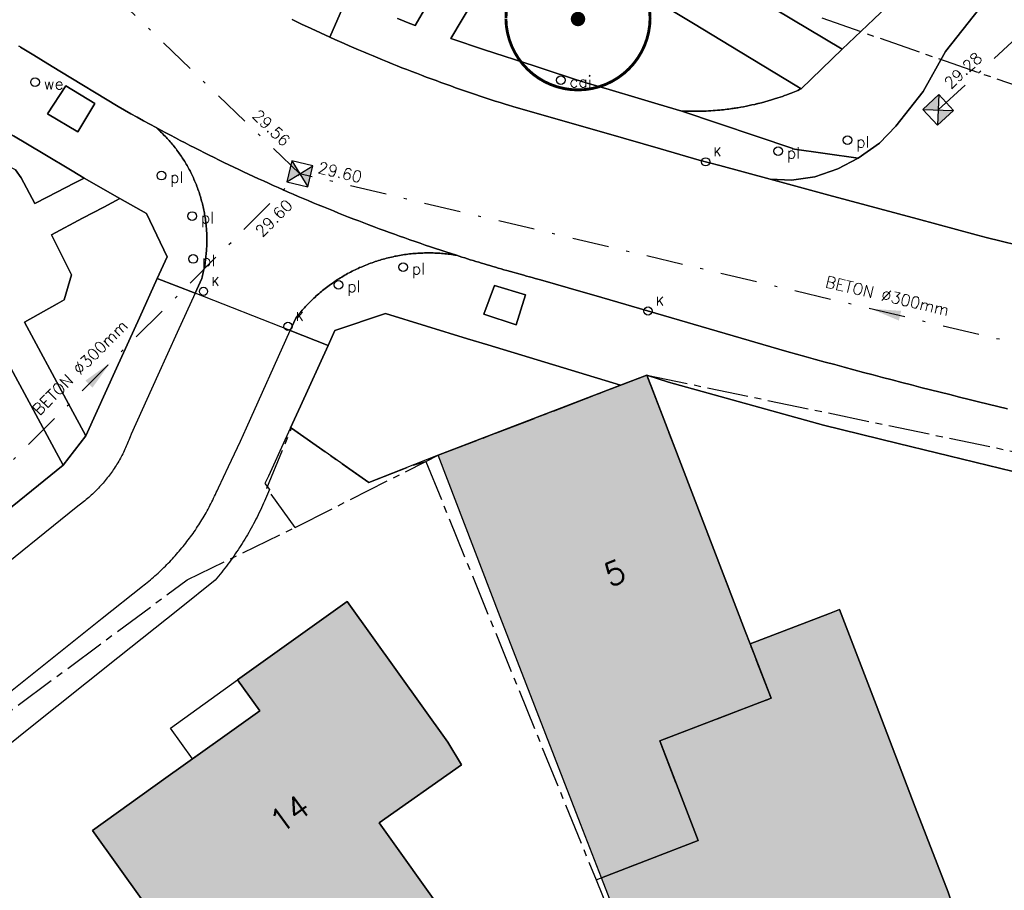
# Model space of a CAD drawing. Header units: metres. Extents: x 202952 to 203755, y 348959 to 349702.
# Tile 40 of 91: x 203258 to 203292, y 349424 to 349454. Entities that reach past the tile are written whole.
import ezdxf
from ezdxf.enums import TextEntityAlignment as Align

# ---------------------------------------------------------------- set-up
doc = ezdxf.new("R2010")
doc.units = ezdxf.units.M
doc.linetypes.add('1-200 CENTER', pattern=[4.28625, 2.8575, -0.47625, 0.47625, -0.47625])
doc.linetypes.add('1-200 DASHDOT', pattern=[2.54, 1.27, -0.635, 0, -0.635])
for name, color, linetype in [('bgt.onbegroeidterreindeel', 252, 'Continuous'), ('PH-BEST-BEBOUWING', 1, 'Continuous'), ('PH-BEST-BEBOUWING-ARCERING', 254, 'Continuous'), ('PH-BEST-BEGROEIIING', 252, 'Continuous'), ('PH-BEST-CAIKAST', 6, 'Continuous'), ('PH-BEST-HUISNUMMER', 7, 'Continuous'), ('PH-BEST-KADASTRALE-GRENS', 240, '1-200 CENTER'), ('PH-BEST-KOLK', 8, 'Continuous'), ('PH-BEST-PAAL', 6, 'Continuous'), ('PH-BEST-PUT-HANDHAVEN', 84, 'Continuous'), ('PH-BEST-RIO-HANDHAVEN-GEMENGD', 44, '1-200 DASHDOT'), ('PH-BEST-RIO-TEKST', 8, 'Continuous'), ('PH-BEST-RIO-TEKST-VLOEIVLAK', 8, 'Continuous'), ('PH-BEST-ROUTEPAAL', 6, 'Continuous'), ('PH-BEST-WEGDEEL', 254, 'Continuous'), ('PH-INM-BOOM-HANDHAVEN', 96, 'Continuous')]:
    doc.layers.add(name, color=color, linetype=linetype)
doc.styles.add('RDL_MAATVOERING', font='romans.shx')
doc.styles.add('ROMANS', font='romans.shx')

# ---------------------------------------------------------------- blocks, each defined once
blk = doc.blocks.new('*U35')
blk.add_circle((0, 0), 0.142)
at = {"ltscale": 0.05, "style": 'ROMANS'}
blk.add_text('K', height=0.3, dxfattribs=at).set_placement((0.277, 0.195))
blk = doc.blocks.new('Wegwijzer')
blk.add_circle((0, 0), 0.15)
at = {"style": 'RDL_MAATVOERING'}
blk.add_text('we', height=0.4, dxfattribs=at).set_placement((0.302, -0.254))
blk = doc.blocks.new('Afzetpaal')
blk.add_circle((0, 0), 0.15)
at = {"style": 'RDL_MAATVOERING'}
blk.add_text('pl', height=0.4, dxfattribs=at).set_placement((0.302, -0.254))
blk = doc.blocks.new('*U12')
h = blk.add_hatch(color=256)
h.paths.add_polyline_path([(0, 0), (-0.375, 0.375), (-0.375, -0.375)])
h.paths.add_polyline_path([(0.375, 0.375), (0, 0), (0.375, -0.375)])
for p, q in [((-0.375, -0.375), (0.375, 0.375)), ((-0.375, 0.375), (0.375, -0.375))]:
    blk.add_line(p, q)
blk.add_lwpolyline([(-0.375, -0.375), (0.375, -0.375), (0.375, 0.375), (-0.375, 0.375)], close=True)
blk = doc.blocks.new('Materialisatie')
blk.add_solid([(-1.04, 0.173), (-1.04, -0.173), (0, 0)])
at = {"style": 'ROMANS'}
blk.add_attdef('MATERIALISATIE', (-2.631, 0.657), '', height=0.4, dxfattribs=at)
blk = doc.blocks.new('CAI-kast')
blk.add_circle((0, 0), 0.15)
at = {"style": 'RDL_MAATVOERING'}
blk.add_text('cai', height=0.4, dxfattribs=at).set_placement((0.302, -0.254))
blk = doc.blocks.new('*U26')
at = {"const_width": 0.1}
blk.add_lwpolyline([(-2.5, 0.004, 0.990403), (2.5, 0.03, 0.990403), (-2.5, 0.018)], format="xyb", dxfattribs=at)
at = {"linetype": 'Continuous', "const_width": 0.25}
blk.add_lwpolyline([(-0.125, 0, 1), (0.125, 0, 1)], format="xyb", close=True, dxfattribs=at)

msp = doc.modelspace()

# ---------------------------------------------------------------- hatches: boundary and pattern name
at = {"layer": 'PH-BEST-BEBOUWING-ARCERING'}
h = msp.add_hatch(color=256, dxfattribs=at)
h.paths.add_polyline_path([(203272.72, 349438.81), (203277.149, 349440.51), (203279.043, 349441.238), (203279.96, 349441.59), (203280.108, 349441.205), (203283.371, 349432.711), (203283.54, 349432.27), (203284.263, 349430.388), (203280.408, 349428.907), (203281.734, 349425.453), (203278.378, 349424.163), (203277.654, 349426.03), (203274.87, 349433.21)], flags=17)
h.paths.add_polyline_path([(203278.378, 349424.163), (203281.734, 349425.453), (203280.408, 349428.907), (203284.263, 349430.388), (203283.54, 349432.27), (203286.29, 349433.326), (203286.64, 349433.46), (203287.908, 349430.157), (203289.268, 349426.615), (203290.403, 349423.658), (203290.48, 349423.458), (203292.185, 349419.018), (203298.528, 349421.433), (203299.761, 349411.306), (203299.427, 349411.258), (203284.31, 349409.082), (203281.855, 349415.399), (203281.944, 349415.446), (203280.346, 349420.011), (203280.162, 349419.944), (203280.032, 349419.897)], flags=16)
h.paths.add_polyline_path([(203264.22, 349420.92), (203260.73, 349425.8), (203263.278, 349427.623), (203265.153, 349428.964), (203266.53, 349429.95), (203265.76, 349431.02), (203269.56, 349433.74), (203273.05, 349428.86), (203273.526, 349428.074), (203270.676, 349426.063), (203273.003, 349422.792), (203268.147, 349419.329), (203266.939, 349418.468), (203266.258, 349417.982)], flags=16)

# ---------------------------------------------------------------- linework, layer by layer
at = {"layer": 'bgt.onbegroeidterreindeel'}
for points in [[(203294.162, 349460), (203293.519, 349459.385), (203292.505, 349458.414), (203292.12, 349458.046), (203291.323, 349457.283), (203290.511, 349456.505), (203289.987, 349456.004), (203287.829, 349453.938), (203286.732, 349452.891), (203280.288, 349456.745), (203280.628, 349457.306), (203281.195, 349458.241), (203282.261, 349460)], [(203298.528, 349421.433), (203292.185, 349419.018), (203290.48, 349423.458), (203290.403, 349423.658), (203289.268, 349426.615), (203287.908, 349430.157), (203286.64, 349433.46), (203286.29, 349433.326), (203283.54, 349432.27), (203283.54, 349432.27), (203283.371, 349432.711), (203280.108, 349441.205), (203279.96, 349441.59), (203280.71, 349441.346), (203286.084, 349439.85), (203288.678, 349439.219), (203296.132, 349437.41)]]:
    msp.add_lwpolyline(points, dxfattribs=at)
for points in [[(203274.671, 349444.697), (203275.746, 349444.38), (203275.429, 349443.339), (203274.3, 349443.71), (203274.671, 349444.697)], [(203264.22, 349420.92), (203266.258, 349417.982), (203266.939, 349418.468), (203268.147, 349419.329), (203273.003, 349422.792), (203270.676, 349426.063), (203273.526, 349428.074), (203273.05, 349428.86), (203269.56, 349433.74), (203265.76, 349431.02), (203266.53, 349429.95), (203265.153, 349428.964), (203263.278, 349427.623), (203260.73, 349425.8), (203264.22, 349420.92)]]:
    msp.add_lwpolyline(points, close=True, dxfattribs=at)
at = {"layer": 'PH-BEST-BEBOUWING'}
for points in [[(203272.72, 349438.81), (203277.149, 349440.51), (203279.043, 349441.238), (203279.96, 349441.59), (203280.108, 349441.205), (203283.371, 349432.711), (203283.54, 349432.27), (203284.263, 349430.388), (203280.408, 349428.907), (203281.734, 349425.453), (203278.378, 349424.163), (203277.654, 349426.03), (203274.87, 349433.21), (203272.72, 349438.81)], [(203264.22, 349420.92), (203260.73, 349425.8), (203263.278, 349427.623), (203265.153, 349428.964), (203266.53, 349429.95), (203265.76, 349431.02), (203269.56, 349433.74), (203273.05, 349428.86), (203273.526, 349428.074), (203270.676, 349426.063), (203273.003, 349422.792), (203268.147, 349419.329), (203266.939, 349418.468), (203266.258, 349417.982), (203264.22, 349420.92)], [(203278.378, 349424.163), (203281.734, 349425.453), (203280.408, 349428.907), (203284.263, 349430.388), (203283.54, 349432.27), (203286.29, 349433.326), (203286.64, 349433.46), (203287.908, 349430.157), (203289.268, 349426.615), (203290.403, 349423.658), (203290.48, 349423.458), (203292.185, 349419.018), (203298.528, 349421.433), (203299.761, 349411.306), (203299.427, 349411.258), (203284.31, 349409.082), (203281.855, 349415.399), (203281.944, 349415.446), (203280.346, 349420.011), (203280.162, 349419.944), (203280.032, 349419.897), (203278.378, 349424.163)], [(203263.434, 349429.346), (203265.76, 349431.02), (203266.53, 349429.95), (203265.153, 349428.964), (203264.199, 349428.282), (203263.434, 349429.346)]]:
    msp.add_lwpolyline(points, close=True, dxfattribs=at)
at = {"layer": 'PH-BEST-BEGROEIIING'}
for points in [[(203280.704, 349454.306), (203281.575, 349453.778), (203283.188, 349452.801), (203285.153, 349451.612), (203285.312, 349451.515), (203285.255, 349451.49), (203285.197, 349451.466), (203285.14, 349451.442), (203285.082, 349451.418), (203285.024, 349451.395), (203284.966, 349451.372), (203284.889, 349451.343), (203284.812, 349451.314), (203284.735, 349451.286), (203284.658, 349451.258), (203284.58, 349451.231), (203284.502, 349451.205), (203284.389, 349451.169), (203284.276, 349451.134), (203284.163, 349451.101), (203284.049, 349451.069), (203283.935, 349451.038), (203283.82, 349451.009), (203283.8, 349451.004), (203283.78, 349450.999), (203283.76, 349450.994), (203283.74, 349450.989), (203283.719, 349450.985), (203283.699, 349450.98), (203283.602, 349450.958), (203283.505, 349450.937), (203283.408, 349450.917), (203283.311, 349450.898), (203283.213, 349450.881), (203283.115, 349450.864), (203283.073, 349450.857), (203283.031, 349450.851), (203282.989, 349450.844), (203282.947, 349450.838), (203282.904, 349450.831), (203282.862, 349450.825), (203282.8, 349450.817), (203282.737, 349450.809), (203282.675, 349450.802), (203282.613, 349450.795), (203282.55, 349450.788), (203282.488, 349450.782), (203282.409, 349450.775), (203282.331, 349450.768), (203282.252, 349450.762), (203282.173, 349450.757), (203282.094, 349450.752), (203282.015, 349450.748), (203281.871, 349450.743), (203281.753, 349450.74), (203281.635, 349450.739), (203281.517, 349450.739), (203281.399, 349450.741), (203281.282, 349450.744), (203281.164, 349450.749), (203281.164, 349450.749), (203280.347, 349450.989), (203279.652, 349451.194), (203278.648, 349451.49), (203277.849, 349451.725), (203277.487, 349451.843), (203276.398, 349452.199), (203276.045, 349452.314), (203274.327, 349452.875), (203273.152, 349453.259), (203273.979, 349454.656)], [(203272.323, 349454.406), (203271.924, 349453.714), (203271.77, 349453.774), (203271.615, 349453.835), (203271.461, 349453.896), (203271.307, 349453.958)]]:
    msp.add_lwpolyline(points, dxfattribs=at)
for points in [[(203257.272, 349450.283), (203257.415, 349450.227), (203257.991, 349449.883), (203259.015, 349449.27), (203260.018, 349448.67), (203260.435, 349448.421), (203260.111, 349448.255), (203259.157, 349447.765), (203258.731, 349447.546), (203258.255, 349448.427), (203258.054, 349448.713), (203257.916, 349448.773), (203257.125, 349449.117), (203256.231, 349448.64), (203255.733, 349449.577), (203254.748, 349451.428), (203255.247, 349451.075), (203255.651, 349450.917), (203256.188, 349450.707), (203257.272, 349450.283)], [(203260.809, 349451.006), (203260.221, 349450.032), (203259.164, 349450.647), (203259.807, 349451.621), (203260.809, 349451.006)], [(203260.493, 349439.487), (203259.816, 349440.743), (203258.368, 349443.43), (203259.504, 349444.068), (203259.742, 349444.202), (203259.998, 349445.065), (203259.309, 349446.461), (203260.387, 349447.031), (203261.121, 349447.419), (203261.676, 349447.712), (203262.601, 349447.195), (203263.32, 349445.698), (203262.977, 349444.945), (203262.357, 349443.583), (203261.559, 349441.828), (203260.493, 349439.487)], [(203256.702, 349436.034), (203256.537, 349436.345), (203256.004, 349437.35), (203252.977, 349443.059), (203254.321, 349443.807), (203254.798, 349442.929), (203255.189, 349442.735), (203256.123, 349442.27), (203257.327, 349442.869), (203257.496, 349442.556), (203259.706, 349438.466), (203257.076, 349436.337), (203256.702, 349436.034)], [(203279.043, 349441.238), (203277.149, 349440.51), (203272.72, 349438.81), (203270.311, 349437.863), (203267.632, 349439.75), (203267.596, 349439.767), (203267.939, 349440.518), (203268.9, 349442.622), (203269.134, 349443.135), (203270.892, 349443.722), (203273.739, 349442.854), (203274.446, 349442.639), (203279.043, 349441.238)]]:
    msp.add_lwpolyline(points, close=True, dxfattribs=at)
at = {"layer": 'PH-BEST-KADASTRALE-GRENS', "ltscale": 0.5}
for p, q in [((203279.96, 349441.59), (203297.161, 349438.008)), ((203266.781, 349437.671), (203267.632, 349439.75)), ((203267.632, 349439.75), (203270.311, 349437.863)), ((203267.763, 349436.309), (203272.291, 349438.597)), ((203270.311, 349437.863), (203271.929, 349438.494)), ((203271.929, 349438.494), (203272.291, 349438.597)), ((203272.291, 349438.597), (203278.193, 349424.092)), ((203267.763, 349436.309), (203266.781, 349437.671)), ((203278.193, 349424.092), (203282.071, 349414.56))]:
    msp.add_line(p, q, dxfattribs=at)
for points in [[(203286.024, 349453.975), (203296.279, 349450.407), (203313.023, 349444.893)], [(203286.024, 349453.975), (203296.279, 349450.407), (203313.023, 349444.893)], [(203272.291, 349438.597), (203272.72, 349438.81), (203279.96, 349441.59)], [(203278.193, 349424.092), (203281.734, 349425.453), (203280.408, 349428.907), (203284.263, 349430.388), (203283.54, 349432.27), (203279.96, 349441.59)], [(203256.427, 349428.868), (203264.013, 349434.496), (203267.763, 349436.309)]]:
    msp.add_lwpolyline(points, dxfattribs=at)
at = {"layer": 'PH-BEST-RIO-HANDHAVEN-GEMENGD'}
for p, q in [((203290.06, 349450.79), (203328.8, 349486.29)), ((203267.92, 349448.57), (203243.05, 349472.46)), ((203254.768, 349435.456), (203267.92, 349448.576)), ((203309.452, 349438.748), (203267.92, 349448.57))]:
    msp.add_line(p, q, dxfattribs=at)
at = {"layer": 'PH-BEST-WEGDEEL'}
for p, q in [((203270.536, 349445.528), (203270.591, 349445.547)), ((203270.591, 349445.547), (203270.647, 349445.565)), ((203270.647, 349445.565), (203270.702, 349445.582)), ((203270.702, 349445.582), (203270.758, 349445.598)), ((203270.758, 349445.598), (203270.814, 349445.614)), ((203270.814, 349445.614), (203270.87, 349445.629)), ((203270.87, 349445.629), (203270.926, 349445.644)), ((203270.926, 349445.644), (203270.983, 349445.658)), ((203270.983, 349445.658), (203271.039, 349445.672)), ((203271.039, 349445.672), (203271.096, 349445.685)), ((203271.096, 349445.685), (203271.153, 349445.698)), ((203271.153, 349445.698), (203271.21, 349445.71)), ((203271.21, 349445.71), (203271.267, 349445.721)), ((203271.267, 349445.721), (203271.324, 349445.732)), ((203271.324, 349445.732), (203271.382, 349445.742)), ((203271.382, 349445.742), (203271.439, 349445.752)), ((203271.439, 349445.752), (203271.496, 349445.761)), ((203271.496, 349445.761), (203271.554, 349445.769)), ((203271.554, 349445.769), (203271.611, 349445.777)), ((203271.611, 349445.777), (203271.669, 349445.785)), ((203271.669, 349445.785), (203271.726, 349445.792)), ((203271.726, 349445.792), (203271.784, 349445.798)), ((203271.784, 349445.798), (203271.842, 349445.804)), ((203271.842, 349445.804), (203271.9, 349445.809)), ((203271.9, 349445.809), (203271.958, 349445.813)), ((203271.958, 349445.813), (203272.016, 349445.817)), ((203272.016, 349445.817), (203272.074, 349445.82)), ((203272.074, 349445.82), (203272.132, 349445.823)), ((203272.132, 349445.823), (203272.19, 349445.825)), ((203272.19, 349445.825), (203272.249, 349445.826)), ((203272.249, 349445.826), (203272.307, 349445.827)), ((203272.307, 349445.827), (203272.365, 349445.828)), ((203272.365, 349445.828), (203272.424, 349445.828)), ((203272.424, 349445.828), (203272.482, 349445.827)), ((203272.482, 349445.827), (203272.54, 349445.826)), ((203272.54, 349445.826), (203272.598, 349445.824)), ((203272.598, 349445.824), (203272.656, 349445.821)), ((203272.656, 349445.821), (203272.714, 349445.818)), ((203272.714, 349445.818), (203272.772, 349445.814)), ((203272.772, 349445.814), (203272.83, 349445.81)), ((203272.83, 349445.81), (203272.888, 349445.805)), ((203272.888, 349445.805), (203272.945, 349445.8)), ((203272.945, 349445.8), (203273.003, 349445.794)), ((203273.003, 349445.794), (203273.061, 349445.788)), ((203273.061, 349445.788), (203273.118, 349445.781)), ((203273.118, 349445.781), (203273.176, 349445.773)), ((203273.176, 349445.773), (203273.234, 349445.765)), ((203273.234, 349445.765), (203273.291, 349445.756)), ((203273.291, 349445.756), (203273.349, 349445.746)), ((203273.349, 349445.746), (203273.446, 349445.715)), ((203273.446, 349445.715), (203273.542, 349445.685)), ((203273.542, 349445.685), (203273.639, 349445.654)), ((203273.639, 349445.654), (203273.736, 349445.624)), ((203273.736, 349445.624), (203273.833, 349445.593)), ((203273.833, 349445.593), (203273.93, 349445.563)), ((203273.93, 349445.563), (203274.027, 349445.533)), ((203269.733, 349445.191), (203269.785, 349445.217)), ((203269.785, 349445.217), (203269.837, 349445.243)), ((203269.837, 349445.243), (203269.889, 349445.268)), ((203269.889, 349445.268), (203269.942, 349445.293)), ((203269.942, 349445.293), (203269.995, 349445.317)), ((203269.995, 349445.317), (203270.048, 349445.34)), ((203270.048, 349445.34), (203270.102, 349445.363)), ((203270.102, 349445.363), (203270.155, 349445.385)), ((203270.155, 349445.385), (203270.209, 349445.407)), ((203270.209, 349445.407), (203270.263, 349445.429)), ((203270.263, 349445.429), (203270.317, 349445.45)), ((203270.317, 349445.45), (203270.371, 349445.47)), ((203270.371, 349445.47), (203270.426, 349445.49)), ((203270.426, 349445.49), (203270.481, 349445.509)), ((203270.481, 349445.509), (203270.536, 349445.528)), ((203274.027, 349445.533), (203274.124, 349445.503)), ((203274.124, 349445.503), (203274.221, 349445.474)), ((203274.221, 349445.474), (203274.318, 349445.445)), ((203274.318, 349445.445), (203274.416, 349445.416)), ((203274.416, 349445.416), (203274.513, 349445.387)), ((203274.513, 349445.387), (203274.61, 349445.358)), ((203274.61, 349445.358), (203274.708, 349445.33)), ((203274.708, 349445.33), (203274.805, 349445.301)), ((203274.805, 349445.301), (203274.903, 349445.273)), ((203274.903, 349445.273), (203275, 349445.244)), ((203275, 349445.244), (203275.098, 349445.216)), ((203275.098, 349445.216), (203275.685, 349445.052)), ((203269.132, 349444.837), (203269.18, 349444.869)), ((203269.18, 349444.869), (203269.229, 349444.901)), ((203269.229, 349444.901), (203269.278, 349444.932)), ((203269.278, 349444.932), (203269.327, 349444.963)), ((203269.327, 349444.963), (203269.377, 349444.993)), ((203269.377, 349444.993), (203269.427, 349445.023)), ((203269.427, 349445.023), (203269.477, 349445.052)), ((203269.477, 349445.052), (203269.528, 349445.081)), ((203269.528, 349445.081), (203269.579, 349445.109)), ((203269.579, 349445.109), (203269.63, 349445.137)), ((203269.63, 349445.137), (203269.681, 349445.164)), ((203269.681, 349445.164), (203269.733, 349445.191)), ((203275.685, 349445.052), (203275.783, 349445.025)), ((203275.783, 349445.025), (203275.881, 349444.998)), ((203275.881, 349444.998), (203275.979, 349444.972)), ((203275.979, 349444.972), (203276.077, 349444.946)), ((203276.077, 349444.946), (203276.175, 349444.92)), ((203276.175, 349444.92), (203276.273, 349444.894)), ((203276.273, 349444.894), (203277.743, 349444.467)), ((203268.667, 349444.488), (203268.712, 349444.525)), ((203268.712, 349444.525), (203268.757, 349444.561)), ((203268.757, 349444.561), (203268.803, 349444.597)), ((203268.803, 349444.597), (203268.849, 349444.633)), ((203268.849, 349444.633), (203268.895, 349444.668)), ((203268.895, 349444.668), (203268.942, 349444.703)), ((203268.942, 349444.703), (203268.989, 349444.737)), ((203268.989, 349444.737), (203269.036, 349444.771)), ((203269.036, 349444.771), (203269.084, 349444.804)), ((203269.084, 349444.804), (203269.132, 349444.837)), ((203268.28, 349444.136), (203268.321, 349444.177)), ((203268.321, 349444.177), (203268.363, 349444.217)), ((203268.363, 349444.217), (203268.405, 349444.257)), ((203268.405, 349444.257), (203268.448, 349444.297)), ((203268.448, 349444.297), (203268.491, 349444.336)), ((203268.491, 349444.336), (203268.534, 349444.375)), ((203268.534, 349444.375), (203268.578, 349444.413)), ((203268.578, 349444.413), (203268.622, 349444.451)), ((203268.622, 349444.451), (203268.667, 349444.488)), ((203277.743, 349444.467), (203278.118, 349444.358)), ((203278.118, 349444.358), (203284.817, 349442.412)), ((203267.963, 349443.795), (203268.001, 349443.839)), ((203268.001, 349443.839), (203268.04, 349443.882)), ((203268.04, 349443.882), (203268.079, 349443.925)), ((203268.079, 349443.925), (203268.118, 349443.968)), ((203268.118, 349443.968), (203268.158, 349444.011)), ((203268.158, 349444.011), (203268.198, 349444.053)), ((203268.198, 349444.053), (203268.239, 349444.095)), ((203268.239, 349444.095), (203268.28, 349444.136)), ((203267.586, 349443.137), (203267.78, 349443.569)), ((203267.78, 349443.569), (203267.816, 349443.615)), ((203267.816, 349443.615), (203267.852, 349443.66)), ((203267.852, 349443.66), (203267.889, 349443.705)), ((203267.889, 349443.705), (203267.926, 349443.75)), ((203267.926, 349443.75), (203267.963, 349443.795)), ((203270.892, 349443.722), (203269.134, 349443.135)), ((203273.739, 349442.854), (203270.892, 349443.722)), ((203268.9, 349442.622), (203267.586, 349443.137)), ((203269.134, 349443.135), (203268.9, 349442.622)), ((203274.446, 349442.639), (203273.739, 349442.854)), ((203279.043, 349441.238), (203274.446, 349442.639)), ((203284.817, 349442.412), (203285.148, 349442.319)), ((203285.148, 349442.319), (203285.479, 349442.227)), ((203285.479, 349442.227), (203285.81, 349442.136)), ((203285.81, 349442.136), (203286.142, 349442.045)), ((203286.142, 349442.045), (203286.473, 349441.955)), ((203286.473, 349441.955), (203286.805, 349441.865)), ((203286.805, 349441.865), (203287.137, 349441.776)), ((203279.96, 349441.59), (203279.043, 349441.238)), ((203280.71, 349441.346), (203279.96, 349441.59)), ((203287.137, 349441.776), (203287.469, 349441.687)), ((203287.469, 349441.687), (203287.801, 349441.599)), ((203287.801, 349441.599), (203288.134, 349441.511)), ((203288.134, 349441.511), (203288.466, 349441.424)), ((203286.084, 349439.85), (203280.71, 349441.346)), ((203288.466, 349441.424), (203288.799, 349441.338)), ((203288.799, 349441.338), (203289.132, 349441.252)), ((203289.132, 349441.252), (203289.465, 349441.167)), ((203289.465, 349441.167), (203289.798, 349441.082)), ((203289.798, 349441.082), (203290.131, 349440.998)), ((203290.131, 349440.998), (203290.465, 349440.915)), ((203290.465, 349440.915), (203290.798, 349440.832)), ((203290.798, 349440.832), (203291.131, 349440.749)), ((203291.131, 349440.749), (203291.465, 349440.667)), ((203291.465, 349440.667), (203291.799, 349440.586)), ((203291.799, 349440.586), (203292.133, 349440.505)), ((203292.133, 349440.505), (203292.468, 349440.425)), ((203288.678, 349439.219), (203286.084, 349439.85)), ((203296.132, 349437.41), (203288.678, 349439.219))]:
    msp.add_line(p, q, dxfattribs=at)
for points in [[(203280.288, 349456.745), (203286.732, 349452.891), (203285.312, 349451.515), (203285.153, 349451.612), (203283.188, 349452.801), (203281.575, 349453.778), (203280.704, 349454.306)], [(203293.283, 349456.581), (203290.317, 349452.813), (203289.535, 349451.423), (203288.592, 349450.229), (203288.028, 349449.629), (203287.287, 349449.111), (203284.997, 349449.441), (203285.01, 349449.445), (203285.023, 349449.45), (203281.164, 349450.749), (203281.282, 349450.744), (203281.399, 349450.741), (203281.517, 349450.739), (203281.635, 349450.739), (203281.753, 349450.74), (203281.871, 349450.743), (203282.015, 349450.748), (203282.094, 349450.752), (203282.173, 349450.757), (203282.252, 349450.762), (203282.331, 349450.768), (203282.409, 349450.775), (203282.488, 349450.782), (203282.55, 349450.788), (203282.613, 349450.795), (203282.675, 349450.802), (203282.737, 349450.809), (203282.8, 349450.817), (203282.862, 349450.825), (203282.904, 349450.831), (203282.947, 349450.838), (203282.989, 349450.844), (203283.031, 349450.851), (203283.073, 349450.857), (203283.115, 349450.864), (203283.213, 349450.881), (203283.311, 349450.898), (203283.408, 349450.917), (203283.505, 349450.937), (203283.602, 349450.958), (203283.699, 349450.98), (203283.719, 349450.985), (203283.74, 349450.989), (203283.76, 349450.994), (203283.78, 349450.999), (203283.8, 349451.004), (203283.82, 349451.009), (203283.935, 349451.038), (203284.049, 349451.069), (203284.163, 349451.101), (203284.276, 349451.134), (203284.389, 349451.169), (203284.502, 349451.205), (203284.58, 349451.231), (203284.658, 349451.258), (203284.735, 349451.286), (203284.812, 349451.314), (203284.889, 349451.343), (203284.966, 349451.372), (203285.024, 349451.395), (203285.082, 349451.418), (203285.14, 349451.442), (203285.197, 349451.466), (203285.255, 349451.49), (203285.312, 349451.515), (203286.732, 349452.891), (203287.829, 349453.938)], [(203293.331, 349445.966), (203291.724, 349446.366), (203291.376, 349446.46), (203289.329, 349447.012), (203286.273, 349447.835), (203284.235, 349448.384), (203284.976, 349448.352), (203285.777, 349448.464), (203286.58, 349448.739), (203287.287, 349449.111), (203287.287, 349449.111), (203288.028, 349449.629), (203288.592, 349450.229), (203289.535, 349451.423), (203290.317, 349452.813), (203293.283, 349456.581)], [(203269.564, 349454.697), (203268.966, 349453.308), (203268.637, 349453.458), (203268.309, 349453.61), (203267.982, 349453.764), (203267.656, 349453.92)], [(203273.979, 349454.656), (203273.152, 349453.259), (203274.327, 349452.875), (203276.045, 349452.314), (203276.398, 349452.199), (203277.487, 349451.843), (203277.849, 349451.725), (203278.648, 349451.49), (203279.652, 349451.194), (203280.347, 349450.989), (203281.164, 349450.749), (203285.023, 349449.45), (203285.01, 349449.445), (203284.997, 349449.441), (203287.287, 349449.111), (203286.58, 349448.739), (203285.777, 349448.464), (203284.976, 349448.352), (203284.235, 349448.384), (203282.485, 349448.856), (203281.77, 349449.049), (203280.427, 349449.435), (203278.543, 349449.977), (203275.425, 349450.873), (203275.04, 349450.984), (203274.868, 349451.039), (203274.696, 349451.094), (203274.524, 349451.15), (203274.352, 349451.206), (203274.18, 349451.263), (203274.009, 349451.321), (203273.838, 349451.379), (203273.667, 349451.438), (203273.496, 349451.497), (203273.325, 349451.557), (203273.155, 349451.617), (203272.985, 349451.678), (203272.815, 349451.74), (203272.645, 349451.802), (203272.476, 349451.865), (203272.307, 349451.928), (203272.138, 349451.992), (203271.969, 349452.056), (203271.8, 349452.121), (203271.631, 349452.186), (203271.463, 349452.252), (203271.295, 349452.318), (203271.127, 349452.385), (203270.959, 349452.453), (203270.792, 349452.522), (203270.625, 349452.591), (203270.458, 349452.66), (203270.291, 349452.73), (203270.124, 349452.8), (203269.958, 349452.871), (203269.792, 349452.942), (203269.626, 349453.014), (203269.461, 349453.087), (203269.296, 349453.16), (203269.131, 349453.234), (203268.966, 349453.308), (203269.564, 349454.697)], [(203271.307, 349453.958), (203271.461, 349453.896), (203271.615, 349453.835), (203271.77, 349453.774), (203271.924, 349453.714), (203272.323, 349454.406)], [(203267.656, 349453.92), (203267.982, 349453.764), (203268.309, 349453.61), (203268.637, 349453.458), (203268.966, 349453.308), (203269.131, 349453.234), (203269.296, 349453.16), (203269.461, 349453.087), (203269.626, 349453.014), (203269.792, 349452.942), (203269.958, 349452.871), (203270.124, 349452.8), (203270.291, 349452.73), (203270.458, 349452.66), (203270.625, 349452.591), (203270.792, 349452.522), (203270.959, 349452.453), (203271.127, 349452.385), (203271.295, 349452.318), (203271.463, 349452.252), (203271.631, 349452.186), (203271.8, 349452.121), (203271.969, 349452.056), (203272.138, 349451.992), (203272.307, 349451.928), (203272.476, 349451.865), (203272.645, 349451.802), (203272.815, 349451.74), (203272.985, 349451.678), (203273.155, 349451.617), (203273.325, 349451.557), (203273.496, 349451.497), (203273.667, 349451.438), (203273.838, 349451.379), (203274.009, 349451.321), (203274.18, 349451.263), (203274.352, 349451.206), (203274.524, 349451.15), (203274.696, 349451.094), (203274.868, 349451.039), (203275.04, 349450.984), (203275.425, 349450.873), (203278.543, 349449.977), (203280.427, 349449.435), (203281.77, 349449.049), (203282.485, 349448.856), (203284.235, 349448.384), (203286.273, 349447.835), (203289.329, 349447.012), (203291.376, 349446.46), (203291.724, 349446.366), (203293.331, 349445.966)], [(203258.174, 349453.001), (203258.206, 349452.983), (203258.237, 349452.963), (203258.695, 349452.684), (203259.18, 349452.389), (203259.601, 349452.133), (203261.623, 349450.904), (203261.84, 349450.78), (203262.058, 349450.656), (203262.277, 349450.534), (203262.496, 349450.413), (203262.716, 349450.292), (203262.936, 349450.173), (203262.976, 349450.137), (203263.015, 349450.101), (203263.054, 349450.065), (203263.093, 349450.028), (203263.131, 349449.991), (203263.169, 349449.954), (203263.207, 349449.916), (203263.244, 349449.878), (203263.281, 349449.839), (203263.317, 349449.8), (203263.353, 349449.761), (203263.388, 349449.721), (203263.424, 349449.681), (203263.459, 349449.641), (203263.493, 349449.6), (203263.527, 349449.559), (203263.56, 349449.517), (203263.593, 349449.475), (203263.625, 349449.433), (203263.657, 349449.39), (203263.689, 349449.347), (203263.72, 349449.304), (203263.751, 349449.261), (203263.782, 349449.217), (203263.812, 349449.173), (203263.841, 349449.129), (203263.87, 349449.084), (203263.899, 349449.039), (203263.927, 349448.994), (203263.955, 349448.948), (203263.982, 349448.902), (203264.009, 349448.856), (203264.035, 349448.81), (203264.061, 349448.763), (203264.086, 349448.716), (203264.111, 349448.669), (203264.135, 349448.622), (203264.159, 349448.574), (203264.182, 349448.526), (203264.205, 349448.478), (203264.227, 349448.43), (203264.249, 349448.381), (203264.271, 349448.332), (203264.292, 349448.283), (203264.312, 349448.234), (203264.332, 349448.185), (203264.351, 349448.135), (203264.37, 349448.085), (203264.388, 349448.035), (203264.406, 349447.984), (203264.423, 349447.934), (203264.44, 349447.883), (203264.456, 349447.833), (203264.472, 349447.782), (203264.487, 349447.731), (203264.501, 349447.679), (203264.515, 349447.628), (203264.529, 349447.576), (203264.542, 349447.525), (203264.555, 349447.473), (203264.567, 349447.421), (203264.578, 349447.368), (203264.589, 349447.316), (203264.599, 349447.264), (203264.609, 349447.211), (203264.619, 349447.159), (203264.628, 349447.106), (203264.636, 349447.054), (203264.644, 349447.001), (203264.651, 349446.948), (203264.657, 349446.896), (203264.663, 349446.843), (203264.668, 349446.79), (203264.673, 349446.737), (203264.678, 349446.684), (203264.682, 349446.631), (203264.686, 349446.577), (203264.689, 349446.524), (203264.691, 349446.471), (203264.693, 349446.417), (203264.694, 349446.364), (203264.695, 349446.311), (203264.695, 349446.257), (203264.694, 349446.204), (203264.693, 349446.151), (203264.691, 349446.097), (203264.689, 349446.044), (203264.686, 349445.991), (203264.683, 349445.938), (203264.68, 349445.885), (203264.675, 349445.832), (203264.67, 349445.779), (203264.665, 349445.726), (203264.659, 349445.673), (203264.653, 349445.62), (203264.646, 349445.567), (203264.639, 349445.514), (203264.631, 349445.462), (203264.622, 349445.409), (203264.613, 349445.356), (203264.603, 349445.304), (203264.593, 349445.251), (203264.582, 349445.199), (203264.571, 349445.147), (203264.559, 349445.095), (203264.547, 349445.043), (203264.534, 349444.992), (203264.52, 349444.94), (203264.289, 349444.431), (203262.977, 349444.945), (203263.32, 349445.698), (203262.601, 349447.195), (203261.676, 349447.712), (203260.435, 349448.421), (203260.018, 349448.67), (203259.015, 349449.27), (203257.991, 349449.883)], [(203292.468, 349440.425), (203292.133, 349440.505), (203291.799, 349440.586), (203291.465, 349440.667), (203291.131, 349440.749), (203290.798, 349440.832), (203290.465, 349440.915), (203290.131, 349440.998), (203289.798, 349441.082), (203289.465, 349441.167), (203289.132, 349441.252), (203288.799, 349441.338), (203288.466, 349441.424), (203288.134, 349441.511), (203287.801, 349441.599), (203287.469, 349441.687), (203287.137, 349441.776), (203286.805, 349441.865), (203286.473, 349441.955), (203286.142, 349442.045), (203285.81, 349442.136), (203285.479, 349442.227), (203285.148, 349442.319), (203284.817, 349442.412), (203278.118, 349444.358), (203277.743, 349444.467), (203276.273, 349444.894), (203276.175, 349444.92), (203276.077, 349444.946), (203275.979, 349444.972), (203275.881, 349444.998), (203275.783, 349445.025), (203275.685, 349445.052), (203275.098, 349445.216), (203275, 349445.244), (203274.903, 349445.273), (203274.805, 349445.301), (203274.708, 349445.33), (203274.61, 349445.358), (203274.513, 349445.387), (203274.416, 349445.416), (203274.318, 349445.445), (203274.221, 349445.474), (203274.124, 349445.503), (203274.027, 349445.533), (203273.93, 349445.563), (203273.833, 349445.593), (203273.736, 349445.624), (203273.639, 349445.654), (203273.542, 349445.685), (203273.446, 349445.715), (203273.349, 349445.746), (203273.169, 349445.803), (203272.989, 349445.861), (203272.81, 349445.92), (203272.631, 349445.979), (203272.452, 349446.039), (203272.273, 349446.1), (203272.094, 349446.161), (203271.916, 349446.223), (203271.737, 349446.285), (203271.559, 349446.348), (203271.381, 349446.411), (203271.203, 349446.474), (203271.025, 349446.539), (203270.848, 349446.604), (203270.671, 349446.669), (203270.494, 349446.735), (203270.317, 349446.801), (203270.141, 349446.868), (203269.965, 349446.936), (203269.789, 349447.004), (203269.613, 349447.073), (203269.437, 349447.142), (203269.261, 349447.212), (203269.086, 349447.282), (203268.911, 349447.353), (203268.736, 349447.424), (203268.561, 349447.496), (203268.387, 349447.569), (203268.213, 349447.642), (203268.039, 349447.716), (203267.865, 349447.79), (203267.691, 349447.865), (203267.518, 349447.94), (203267.345, 349448.016), (203267.172, 349448.092), (203267, 349448.169), (203266.828, 349448.247), (203266.656, 349448.325), (203266.484, 349448.403), (203266.312, 349448.482), (203266.141, 349448.561), (203265.97, 349448.641), (203265.799, 349448.722), (203265.629, 349448.803), (203265.459, 349448.885), (203265.289, 349448.967), (203265.119, 349449.05), (203264.949, 349449.133), (203264.78, 349449.217), (203264.611, 349449.301), (203264.442, 349449.386), (203264.274, 349449.471), (203264.106, 349449.557), (203263.938, 349449.643), (203263.77, 349449.73), (203263.603, 349449.818), (203263.436, 349449.906), (203263.269, 349449.995), (203263.102, 349450.084), (203262.936, 349450.173), (203262.716, 349450.292), (203262.496, 349450.413), (203262.277, 349450.534), (203262.058, 349450.656), (203261.84, 349450.78), (203261.623, 349450.904), (203259.601, 349452.133), (203259.18, 349452.389), (203258.695, 349452.684), (203258.237, 349452.963), (203258.206, 349452.983), (203258.174, 349453.001)], [(203258.054, 349448.713), (203258.255, 349448.427), (203258.731, 349447.546), (203259.157, 349447.765), (203260.111, 349448.255), (203260.435, 349448.421), (203261.676, 349447.712), (203261.121, 349447.419), (203260.387, 349447.031), (203259.309, 349446.461), (203259.998, 349445.065), (203259.742, 349444.202), (203259.504, 349444.068), (203258.368, 349443.43), (203259.816, 349440.743), (203260.493, 349439.487), (203259.706, 349438.466), (203257.496, 349442.556)], [(203257.076, 349436.337), (203259.706, 349438.466), (203260.493, 349439.487), (203261.559, 349441.828), (203262.357, 349443.583), (203262.977, 349444.945), (203264.289, 349444.431), (203264.289, 349444.431), (203263.669, 349443.065), (203263, 349441.589), (203262.073, 349439.545), (203262.03, 349439.45), (203262.01, 349439.395), (203261.989, 349439.34), (203261.968, 349439.286), (203261.946, 349439.232), (203261.924, 349439.178), (203261.901, 349439.124), (203261.877, 349439.071), (203261.853, 349439.018), (203261.828, 349438.965), (203261.803, 349438.912), (203261.777, 349438.86), (203261.75, 349438.808), (203261.723, 349438.757), (203261.695, 349438.706), (203261.666, 349438.655), (203261.637, 349438.604), (203261.607, 349438.554), (203261.577, 349438.504), (203261.546, 349438.454), (203261.514, 349438.405), (203261.482, 349438.356), (203261.45, 349438.308), (203261.417, 349438.26), (203261.383, 349438.212), (203261.348, 349438.165), (203261.313, 349438.118), (203261.278, 349438.072), (203261.242, 349438.026), (203261.206, 349437.98), (203261.169, 349437.935), (203261.132, 349437.89), (203261.094, 349437.845), (203261.055, 349437.801), (203261.016, 349437.758), (203260.977, 349437.715), (203260.937, 349437.672), (203260.896, 349437.63), (203260.855, 349437.589), (203260.814, 349437.548), (203260.772, 349437.507), (203260.73, 349437.467), (203260.687, 349437.427), (203260.643, 349437.388), (203260.599, 349437.349), (203260.555, 349437.311), (203260.51, 349437.274), (203260.465, 349437.237), (203260.42, 349437.2), (203260.168, 349436.997), (203256.946, 349434.41)], [(203257.71, 349430.487), (203261.063, 349433.158), (203262.46, 349434.271), (203262.516, 349434.315), (203262.572, 349434.359), (203262.627, 349434.403), (203262.682, 349434.448), (203262.736, 349434.493), (203262.79, 349434.538), (203262.843, 349434.584), (203262.896, 349434.631), (203262.949, 349434.678), (203263.002, 349434.726), (203263.054, 349434.774), (203263.106, 349434.822), (203263.157, 349434.871), (203263.208, 349434.92), (203263.258, 349434.97), (203263.308, 349435.02), (203263.358, 349435.07), (203263.407, 349435.121), (203263.456, 349435.172), (203263.504, 349435.224), (203263.552, 349435.276), (203263.599, 349435.329), (203263.646, 349435.382), (203263.693, 349435.435), (203263.739, 349435.489), (203263.785, 349435.543), (203263.83, 349435.597), (203263.875, 349435.652), (203263.919, 349435.707), (203263.963, 349435.763), (203264.006, 349435.819), (203264.049, 349435.875), (203264.091, 349435.932), (203264.133, 349435.989), (203264.175, 349436.046), (203264.216, 349436.104), (203264.257, 349436.162), (203264.297, 349436.22), (203264.336, 349436.279), (203264.375, 349436.338), (203264.413, 349436.397), (203264.451, 349436.457), (203264.488, 349436.517), (203264.525, 349436.577), (203264.562, 349436.638), (203264.598, 349436.699), (203264.634, 349436.76), (203264.669, 349436.821), (203264.704, 349436.883), (203264.738, 349436.945), (203264.771, 349437.007), (203264.804, 349437.07), (203264.836, 349437.133), (203264.868, 349437.196), (203264.899, 349437.26), (203264.93, 349437.324), (203264.96, 349437.388), (203264.99, 349437.452), (203265.019, 349437.516), (203265.048, 349437.581), (203265.096, 349437.683), (203265.449, 349438.426), (203265.866, 349439.306), (203266.073, 349439.766), (203267.586, 349443.137), (203268.9, 349442.622), (203268.9, 349442.622), (203267.939, 349440.518), (203267.596, 349439.767), (203267.401, 349439.34), (203266.83, 349438.09), (203266.711, 349437.83), (203266.867, 349437.629), (203266.835, 349437.548), (203266.802, 349437.467), (203266.768, 349437.386), (203266.734, 349437.305), (203266.699, 349437.225), (203266.663, 349437.145), (203266.627, 349437.065), (203266.59, 349436.985), (203266.553, 349436.906), (203266.515, 349436.827), (203266.476, 349436.748), (203266.437, 349436.67), (203266.397, 349436.592), (203266.357, 349436.514), (203266.316, 349436.437), (203266.274, 349436.36), (203266.232, 349436.283), (203266.189, 349436.207), (203266.146, 349436.131), (203266.102, 349436.055), (203266.057, 349435.98), (203266.012, 349435.905), (203265.966, 349435.83), (203265.919, 349435.756), (203265.872, 349435.682), (203265.825, 349435.608), (203265.777, 349435.535), (203265.728, 349435.462), (203265.679, 349435.39), (203265.629, 349435.318), (203265.579, 349435.246), (203265.528, 349435.175), (203265.476, 349435.104), (203265.424, 349435.034), (203265.372, 349434.964), (203265.319, 349434.894), (203265.265, 349434.825), (203265.211, 349434.756), (203265.156, 349434.688), (203265.101, 349434.62), (203265.045, 349434.552), (203264.989, 349434.485), (203263.745, 349433.492), (203261.611, 349431.789), (203258.407, 349429.23), (203256.505, 349427.712)]]:
    msp.add_lwpolyline(points, dxfattribs=at)
for points in [[(203260.809, 349451.006), (203259.807, 349451.621), (203259.164, 349450.647), (203260.221, 349450.032), (203260.809, 349451.006)], [(203267.586, 349443.137), (203264.289, 349444.431), (203264.52, 349444.94), (203264.534, 349444.992), (203264.547, 349445.043), (203264.559, 349445.095), (203264.571, 349445.147), (203264.582, 349445.199), (203264.593, 349445.251), (203264.603, 349445.304), (203264.613, 349445.356), (203264.622, 349445.409), (203264.631, 349445.462), (203264.639, 349445.514), (203264.646, 349445.567), (203264.653, 349445.62), (203264.659, 349445.673), (203264.665, 349445.726), (203264.67, 349445.779), (203264.675, 349445.832), (203264.68, 349445.885), (203264.683, 349445.938), (203264.686, 349445.991), (203264.689, 349446.044), (203264.691, 349446.097), (203264.693, 349446.151), (203264.694, 349446.204), (203264.695, 349446.257), (203264.695, 349446.311), (203264.694, 349446.364), (203264.693, 349446.417), (203264.691, 349446.471), (203264.689, 349446.524), (203264.686, 349446.577), (203264.682, 349446.631), (203264.678, 349446.684), (203264.673, 349446.737), (203264.668, 349446.79), (203264.663, 349446.843), (203264.657, 349446.896), (203264.651, 349446.948), (203264.644, 349447.001), (203264.636, 349447.054), (203264.628, 349447.106), (203264.619, 349447.159), (203264.609, 349447.211), (203264.599, 349447.264), (203264.589, 349447.316), (203264.578, 349447.368), (203264.567, 349447.421), (203264.555, 349447.473), (203264.542, 349447.525), (203264.529, 349447.576), (203264.515, 349447.628), (203264.501, 349447.679), (203264.487, 349447.731), (203264.472, 349447.782), (203264.456, 349447.833), (203264.44, 349447.883), (203264.423, 349447.934), (203264.406, 349447.984), (203264.388, 349448.035), (203264.37, 349448.085), (203264.351, 349448.135), (203264.332, 349448.185), (203264.312, 349448.234), (203264.292, 349448.283), (203264.271, 349448.332), (203264.249, 349448.381), (203264.227, 349448.43), (203264.205, 349448.478), (203264.182, 349448.526), (203264.159, 349448.574), (203264.135, 349448.622), (203264.111, 349448.669), (203264.086, 349448.716), (203264.061, 349448.763), (203264.035, 349448.81), (203264.009, 349448.856), (203263.982, 349448.902), (203263.955, 349448.948), (203263.927, 349448.994), (203263.899, 349449.039), (203263.87, 349449.084), (203263.841, 349449.129), (203263.812, 349449.173), (203263.782, 349449.217), (203263.751, 349449.261), (203263.72, 349449.304), (203263.689, 349449.347), (203263.657, 349449.39), (203263.625, 349449.433), (203263.593, 349449.475), (203263.56, 349449.517), (203263.527, 349449.559), (203263.493, 349449.6), (203263.459, 349449.641), (203263.424, 349449.681), (203263.388, 349449.721), (203263.353, 349449.761), (203263.317, 349449.8), (203263.281, 349449.839), (203263.244, 349449.878), (203263.207, 349449.916), (203263.169, 349449.954), (203263.131, 349449.991), (203263.093, 349450.028), (203263.054, 349450.065), (203263.015, 349450.101), (203262.976, 349450.137), (203262.936, 349450.173), (203263.102, 349450.084), (203263.269, 349449.995), (203263.436, 349449.906), (203263.603, 349449.818), (203263.77, 349449.73), (203263.938, 349449.643), (203264.106, 349449.557), (203264.274, 349449.471), (203264.442, 349449.386), (203264.611, 349449.301), (203264.78, 349449.217), (203264.949, 349449.133), (203265.119, 349449.05), (203265.289, 349448.967), (203265.459, 349448.885), (203265.629, 349448.803), (203265.799, 349448.722), (203265.97, 349448.641), (203266.141, 349448.561), (203266.312, 349448.482), (203266.484, 349448.403), (203266.656, 349448.325), (203266.828, 349448.247), (203267, 349448.169), (203267.172, 349448.092), (203267.345, 349448.016), (203267.518, 349447.94), (203267.691, 349447.865), (203267.865, 349447.79), (203268.039, 349447.716), (203268.213, 349447.642), (203268.387, 349447.569), (203268.561, 349447.496), (203268.736, 349447.424), (203268.911, 349447.353), (203269.086, 349447.282), (203269.261, 349447.212), (203269.437, 349447.142), (203269.613, 349447.073), (203269.789, 349447.004), (203269.965, 349446.936), (203270.141, 349446.868), (203270.317, 349446.801), (203270.494, 349446.735), (203270.671, 349446.669), (203270.848, 349446.604), (203271.025, 349446.539), (203271.203, 349446.474), (203271.381, 349446.411), (203271.559, 349446.348), (203271.737, 349446.285), (203271.916, 349446.223), (203272.094, 349446.161), (203272.273, 349446.1), (203272.452, 349446.039), (203272.631, 349445.979), (203272.81, 349445.92), (203272.989, 349445.861), (203273.169, 349445.803), (203273.349, 349445.746), (203273.291, 349445.756), (203273.234, 349445.765), (203273.176, 349445.773), (203273.118, 349445.781), (203273.061, 349445.788), (203273.003, 349445.794), (203272.945, 349445.8), (203272.888, 349445.805), (203272.83, 349445.81), (203272.772, 349445.814), (203272.714, 349445.818), (203272.656, 349445.821), (203272.598, 349445.824), (203272.54, 349445.826), (203272.482, 349445.827), (203272.424, 349445.828), (203272.365, 349445.828), (203272.307, 349445.827), (203272.249, 349445.826), (203272.19, 349445.825), (203272.132, 349445.823), (203272.074, 349445.82), (203272.016, 349445.817), (203271.958, 349445.813), (203271.9, 349445.809), (203271.842, 349445.804), (203271.784, 349445.798), (203271.726, 349445.792), (203271.669, 349445.785), (203271.611, 349445.777), (203271.554, 349445.769), (203271.496, 349445.761), (203271.439, 349445.752), (203271.382, 349445.742), (203271.324, 349445.732), (203271.267, 349445.721), (203271.21, 349445.71), (203271.153, 349445.698), (203271.096, 349445.685), (203271.039, 349445.672), (203270.983, 349445.658), (203270.926, 349445.644), (203270.87, 349445.629), (203270.814, 349445.614), (203270.758, 349445.598), (203270.702, 349445.582), (203270.647, 349445.565), (203270.591, 349445.547), (203270.536, 349445.528), (203270.481, 349445.509), (203270.426, 349445.49), (203270.371, 349445.47), (203270.317, 349445.45), (203270.263, 349445.429), (203270.209, 349445.407), (203270.155, 349445.385), (203270.102, 349445.363), (203270.048, 349445.34), (203269.995, 349445.317), (203269.942, 349445.293), (203269.889, 349445.268), (203269.837, 349445.243), (203269.785, 349445.217), (203269.733, 349445.191), (203269.681, 349445.164), (203269.63, 349445.137), (203269.579, 349445.109), (203269.528, 349445.081), (203269.477, 349445.052), (203269.427, 349445.023), (203269.377, 349444.993), (203269.327, 349444.963), (203269.278, 349444.932), (203269.229, 349444.901), (203269.18, 349444.869), (203269.132, 349444.837), (203269.084, 349444.804), (203269.036, 349444.771), (203268.989, 349444.737), (203268.942, 349444.703), (203268.895, 349444.668), (203268.849, 349444.633), (203268.803, 349444.597), (203268.757, 349444.561), (203268.712, 349444.525), (203268.667, 349444.488), (203268.622, 349444.451), (203268.578, 349444.413), (203268.534, 349444.375), (203268.491, 349444.336), (203268.448, 349444.297), (203268.405, 349444.257), (203268.363, 349444.217), (203268.321, 349444.177), (203268.28, 349444.136), (203268.239, 349444.095), (203268.198, 349444.053), (203268.158, 349444.011), (203268.118, 349443.968), (203268.079, 349443.925), (203268.04, 349443.882), (203268.001, 349443.839), (203267.963, 349443.795), (203267.926, 349443.75), (203267.889, 349443.705), (203267.852, 349443.66), (203267.816, 349443.615), (203267.78, 349443.569), (203267.586, 349443.137)], [(203274.671, 349444.697), (203274.3, 349443.71), (203275.429, 349443.339), (203275.746, 349444.38), (203274.671, 349444.697)]]:
    msp.add_lwpolyline(points, close=True, dxfattribs=at)

# ---------------------------------------------------------------- block references
at = {"layer": 'PH-BEST-CAIKAST', "color": 9}
msp.add_blockref('CAI-kast', (203276.971, 349451.822), dxfattribs=at)
at = {"layer": 'PH-BEST-KOLK', "color": 9}
for p in [(203281.996, 349448.988), (203264.58, 349444.494), (203279.998, 349443.812), (203267.508, 349443.28)]:
    msp.add_blockref('*U35', p, dxfattribs=at)
at = {"layer": 'PH-BEST-KOLK'}
for p in [(203281.996, 349448.988), (203264.58, 349444.494), (203279.998, 349443.812), (203267.508, 349443.28)]:
    msp.add_blockref('*U35', p, dxfattribs=at)
at = {"layer": 'PH-BEST-PAAL', "color": 9}
for p in [(203286.917, 349449.736), (203284.508, 349449.353), (203263.118, 349448.509), (203264.182, 349447.107), (203264.224, 349445.619), (203271.501, 349445.335), (203269.263, 349444.723)]:
    msp.add_blockref('Afzetpaal', p, dxfattribs=at)
at = {"layer": 'PH-BEST-PUT-HANDHAVEN'}
for p, rotation in [((203290.06, 349450.787), 312.8677611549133), ((203267.919, 349448.57), 347.1295202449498)]:
    msp.add_blockref('*U12', p, dxfattribs=dict(at, rotation=rotation))
at = {"layer": 'PH-BEST-RIO-TEKST'}
ref = msp.add_blockref('Materialisatie', (203287.726, 349443.891), dxfattribs=dict(at, rotation=166.6807426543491))
ref.add_attrib('MATERIALISATIE', 'BETON %%c300mm', (203286.117, 349444.65), dxfattribs={"layer": '0', "height": 0.4, "rotation": 346.6807, "style": 'ROMANS'})
ref = msp.add_blockref('Materialisatie', (203261.344, 349442.016), dxfattribs=dict(at, rotation=44.9311850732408))
ref.add_attrib('MATERIALISATIE', 'BETON %%c300mm', (203258.884, 349440.165), dxfattribs={"layer": '0', "height": 0.4, "rotation": 44.9302, "style": 'ROMANS'})
at = {"layer": 'PH-BEST-ROUTEPAAL', "color": 9}
msp.add_blockref('Wegwijzer', (203258.735, 349451.749), dxfattribs=at)
at = {"layer": 'PH-INM-BOOM-HANDHAVEN'}
msp.add_blockref('*U26', (203277.568, 349453.94), dxfattribs=at)

# ---------------------------------------------------------------- texts
at = {"layer": 'PH-BEST-HUISNUMMER', "style": 'ROMANS'}
for s, rotation, p in [('5', 21, (203278.845, 349434.734)), ('14', 35.6, (203267.565, 349426.386))]:
    msp.add_text(s, height=0.8, rotation=rotation, dxfattribs=at).set_placement(p, align=Align.MIDDLE_CENTER)
at = {"layer": 'PH-BEST-RIO-TEKST-VLOEIVLAK', "style": 'ROMANS'}
for s, rotation, p in [('29.28', 42.573, (203290.495, 349451.489)), ('29.56', 316.1514, (203266.237, 349450.555)), ('29.60', 346.6945, (203268.518, 349448.606)), ('29.60', 44.9302, (203266.615, 349446.35))]:
    msp.add_text(s, height=0.4, rotation=rotation, dxfattribs=at).set_placement(p)

doc.saveas('drawing.dxf')
